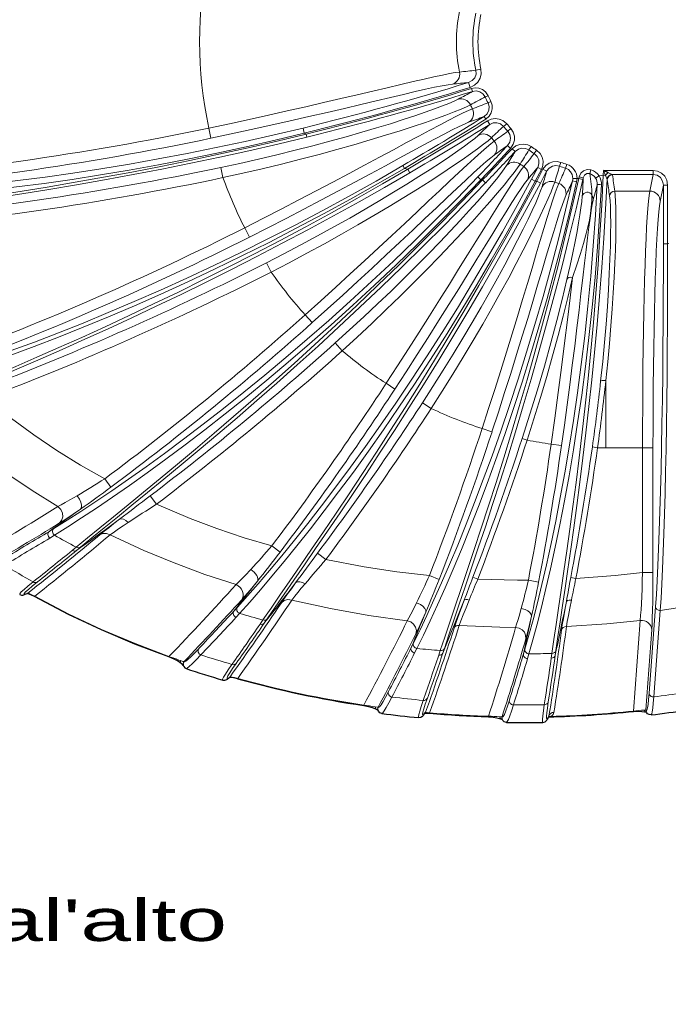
# Model space of a CAD drawing. Header units: millimetres. Extents: x 290 to 884, y -120 to 720.
# Tile 2 of 28: x 406 to 469, y -34 to 61. Entities that reach past the tile are written whole.
import ezdxf

# ---------------------------------------------------------------- set-up
doc = ezdxf.new("R2010")
doc.units = ezdxf.units.MM
doc.styles.add('ISO', font='txt')

# ---------------------------------------------------------------- blocks, each defined once
blk = doc.blocks.new('b', base_point=(326.023, -49.578))
at = {"color": 0, "linetype": 'Continuous', "lineweight": 0}
for p, q in [((450.671, 56.091), (450.19, 55.986)), ((449.632, 54.338), (449.485, 54.815)), ((449.772, 54.242), (449.86, 53.956)), ((451.346, 53.549), (451.077, 53.426)), ((451.612, 53.004), (451.35, 52.868)), ((451.136, 51.303), (450.976, 51.557)), ((451.304, 51.138), (451.516, 50.799)), ((424.793, 49.469), (424.588, 50.447)), ((433.739, 49.963), (433.621, 50.449)), ((453.135, 50.856), (452.831, 50.605)), ((453.528, 50.403), (453.237, 50.137)), ((433.922, 49.872), (433.739, 49.963)), ((433.922, 49.872), (433.993, 49.58)), ((453.507, 48.501), (453.214, 48.773)), ((453.653, 48.463), (453.946, 48.191)), ((455.494, 48.664), (455.266, 48.343)), ((455.992, 48.329), (455.779, 47.997)), ((425.943, 45.693), (425.736, 46.671)), ((443.329, 46.583), (443.178, 46.842)), ((443.657, 46.51), (443.329, 46.583)), ((443.657, 46.51), (443.859, 46.164)), ((455.506, 45.538), (456.11, 46.673)), ((455.858, 45.349), (456.463, 46.486)), ((456.614, 46.488), (456.01, 45.353)), ((456.463, 46.486), (456.11, 46.673)), ((456.967, 46.301), (456.363, 45.164)), ((456.614, 46.488), (456.967, 46.301)), ((458.341, 47.158), (458.203, 46.789)), ((458.908, 46.963), (458.789, 46.588)), ((461.21, 46.451), (461.099, 46.073)), ((462.411, 46.386), (462.389, 45.916)), ((462.411, 46.386), (467.167, 46.386)), ((462.608, 45.906), (462.411, 46.386)), ((467.167, 46.386), (467.167, 45.992)), ((450.662, 45.485), (450.373, 45.761)), ((450.832, 45.472), (450.662, 45.485)), ((450.832, 45.472), (451.121, 45.196)), ((455.858, 45.349), (455.506, 45.538)), ((456.01, 45.353), (455.858, 45.349)), ((456.01, 45.353), (456.363, 45.164)), ((459.877, 45.599), (459.478, 45.606)), ((460.047, 45.616), (459.877, 45.599)), ((460.084, 45.777), (460.047, 45.616)), ((460.047, 45.616), (460.437, 45.528)), ((460.084, 45.777), (460.474, 45.688)), ((460.474, 45.688), (460.437, 45.528)), ((461.995, 45.858), (461.66, 45.646)), ((462.389, 45.916), (461.995, 45.858)), ((462.389, 45.916), (462.608, 45.906)), ((462.608, 45.906), (462.765, 45.524)), ((462.882, 46.167), (463.256, 45.992)), ((467.167, 45.992), (463.256, 45.992)), ((467.167, 45.992), (466.852, 44.403)), ((463.498, 44.403), (466.852, 44.403)), ((468.159, 44.973), (467.851, 43.419)), ((468.159, 39.352), (468.159, 44.973)), ((468.559, 44.973), (468.159, 44.973)), ((468.559, 39.352), (468.559, 44.973)), ((428.477, 39.99), (428.026, 40.881)), ((468.559, 39.352), (468.159, 39.352)), ((468.559, 39.352), (468.691, 39.384)), ((430.565, 36.64), (430.112, 37.531)), ((434.49, 31.787), (433.823, 32.531)), ((437.373, 29.091), (436.705, 29.835)), ((441.583, 25.966), (442.42, 25.42)), ((462.637, 19.783), (462.637, 26.234)), ((445.903, 23.562), (445.065, 24.108)), ((451.728, 21.322), (450.778, 21.633)), ((455.095, 20.521), (454.62, 20.676)), ((458.388, 19.996), (457.399, 20.137)), ((461.843, 19.791), (461.348, 19.862)), ((462.637, 19.783), (466.159, 19.783)), ((466.159, 19.783), (466.159, 7.829)), ((467.159, 19.783), (466.159, 19.783)), ((467.159, 19.783), (467.159, 7.829)), ((414.608, 16.814), (415.205, 16.012)), ((418.956, 15.164), (419.56, 14.368)), ((409.74, 12.041), (409.298, 11.771)), ((409.792, 11.4), (409.348, 11.129)), ((411.496, 9.942), (411.878, 10.254)), ((411.898, 9.936), (412.28, 10.249)), ((430.614, 10.369), (431.411, 9.766)), ((435.009, 9.675), (435.811, 9.078)), ((467.159, 7.829), (466.159, 7.829)), ((445.73, 7.529), (446.662, 7.166)), ((449.902, 7.37), (450.368, 7.191)), ((455.214, 7.093), (456.195, 6.904)), ((459.278, 7.33), (459.769, 7.237)), ((407.233, 5.844), (407.23, 5.842)), ((407.893, 5.546), (407.875, 5.513)), ((427.324, 4.495), (426.984, 4.122)), ((427.534, 3.899), (427.192, 3.526)), ((466.792, -3.744), (467.401, 4.542)), ((467.237, -4.104), (467.852, 4.183)), ((429.493, 2.87), (429.765, 3.268)), ((429.901, 2.972), (430.173, 3.37)), ((465.93, 3.234), (465.303, -5.466)), ((467.038, 2.334), (466.47, -5.354)), ((444.202, 1.057), (443.984, 0.623)), ((444.533, 0.542), (444.314, 0.108)), ((446.617, -0.108), (446.765, 0.336)), ((447.016, 0.099), (447.164, 0.545)), ((454.878, 0.469), (454.744, 0.014)), ((455.271, 0.022), (455.137, -0.434)), ((457.405, -0.396), (457.469, 0.061)), ((457.786, -0.119), (457.85, 0.339)), ((420.765, -0.236), (420.752, -0.271)), ((426.625, -2.183), (426.619, -2.184)), ((427.358, -2.331), (427.348, -2.367)), ((439.439, -4.897), (439.433, -4.934)), ((445.368, -5.557), (445.331, -5.611)), ((445.747, -5.636), (445.743, -5.673)), ((465.303, -5.466), (465.306, -5.503)), ((451.392, -5.966), (451.391, -6.004)), ((457.188, -5.929), (457.169, -5.972))]:
    blk.add_line(p, q, dxfattribs=at)
at = {"color": 0, "linetype": 'Continuous', "lineweight": 30}
for p, q in [((462.882, 46.167), (462.411, 46.386)), ((445.335, -5.618), (445.298, -5.673)), ((466.539, -5.591), (466.498, -5.574)), ((457.182, -5.96), (457.147, -6.04))]:
    blk.add_line(p, q, dxfattribs=at)
at = {"color": 0, "linetype": 'Continuous', "lineweight": 0}
for points in [[(448.616, 55.82), (448.209, 55.763), (447.664, 55.666), (446.982, 55.529), (446.167, 55.355), (445.224, 55.144), (444.16, 54.899), (442.979, 54.623), (441.689, 54.319), (440.297, 53.99), (438.811, 53.639), (437.24, 53.27), (435.592, 52.887), (433.878, 52.492), (432.108, 52.089), (430.291, 51.681), (428.439, 51.273), (426.562, 50.867), (424.588, 50.447)], [(450.19, 55.986), (450.201, 55.621), (450.076, 55.277), (449.835, 54.999), (449.485, 54.815)], [(450.671, 56.091), (450.701, 55.654), (450.601, 55.228), (450.382, 54.849), (450.064, 54.549), (449.632, 54.338)], [(447.94, 54.663), (447.519, 54.607), (446.948, 54.505), (446.23, 54.359), (445.368, 54.171), (444.37, 53.943), (443.241, 53.68), (441.989, 53.383), (440.621, 53.057), (439.148, 52.706), (437.577, 52.334), (435.92, 51.945), (434.186, 51.542), (432.389, 51.131), (430.539, 50.714), (428.648, 50.296), (426.73, 49.88), (424.793, 49.469)], [(449.772, 54.242), (450.123, 54.301), (450.477, 54.264), (450.808, 54.133), (451.091, 53.917), (451.346, 53.549)], [(449.86, 53.956), (450.208, 54.002), (450.551, 53.928), (450.846, 53.742), (451.077, 53.426)], [(425.736, 46.671), (427.548, 47.063), (429.346, 47.469), (431.119, 47.887), (432.857, 48.314), (434.549, 48.746), (436.186, 49.181), (437.757, 49.614), (439.254, 50.041), (440.668, 50.459), (441.991, 50.864), (443.213, 51.253), (444.329, 51.62), (445.332, 51.963), (446.215, 52.278), (446.974, 52.562), (447.604, 52.812), (448.101, 53.025), (448.479, 53.21)], [(451.612, 53.004), (451.733, 52.653), (451.749, 52.281), (451.658, 51.921), (451.469, 51.6), (451.136, 51.303)], [(425.943, 45.693), (427.836, 46.113), (429.714, 46.548), (431.566, 46.996), (433.381, 47.453), (435.148, 47.916), (436.857, 48.381), (438.497, 48.845), (440.059, 49.302), (441.534, 49.75), (442.913, 50.183), (444.187, 50.598), (445.35, 50.991), (446.394, 51.357), (447.313, 51.692), (448.103, 51.994), (448.758, 52.258), (449.274, 52.482), (449.661, 52.669)], [(449.845, 52.29), (449.467, 52.13), (448.965, 51.895), (448.341, 51.586), (447.599, 51.207), (446.744, 50.759), (445.779, 50.247), (444.709, 49.675), (443.542, 49.047), (442.282, 48.369), (440.938, 47.646), (439.516, 46.883), (438.024, 46.086), (436.471, 45.261), (434.865, 44.413), (433.215, 43.55), (431.532, 42.676), (429.824, 41.797), (428.026, 40.881)], [(451.35, 52.868), (451.454, 52.519), (451.424, 52.155), (451.266, 51.825), (450.976, 51.557)], [(449.491, 50.998), (449.099, 50.835), (448.574, 50.588), (447.918, 50.261), (447.134, 49.857), (446.229, 49.379), (445.207, 48.832), (444.074, 48.221), (442.838, 47.552), (441.505, 46.832), (440.084, 46.066), (438.584, 45.261), (437.014, 44.423), (435.384, 43.561), (433.705, 42.679), (431.987, 41.786), (430.242, 40.888), (428.478, 39.99)], [(451.304, 51.138), (451.657, 51.298), (452.04, 51.357), (452.425, 51.31), (452.782, 51.159), (453.135, 50.856)], [(433.621, 50.449), (430.845, 49.789), (428.064, 49.161), (425.282, 48.566), (422.502, 48.005), (419.731, 47.479), (416.976, 46.99), (414.245, 46.538), (411.545, 46.124), (408.886, 45.748), (406.278, 45.411), (403.728, 45.111), (401.247, 44.848), (398.843, 44.621), (396.525, 44.429), (394.302, 44.27), (392.181, 44.143), (390.171, 44.045), (388.28, 43.974), (386.513, 43.928), (384.879, 43.905), (383.383, 43.902), (381.978, 43.919)], [(451.516, 50.799), (451.842, 50.935), (452.192, 50.953), (452.527, 50.85), (452.831, 50.605)], [(453.237, 50.137), (453.429, 49.827), (453.494, 49.468), (453.425, 49.107), (453.214, 48.773)], [(453.528, 50.403), (453.754, 50.067), (453.873, 49.68), (453.876, 49.276), (453.764, 48.887), (453.507, 48.501)], [(433.739, 49.963), (430.948, 49.285), (428.149, 48.64), (425.346, 48.028), (422.543, 47.452), (419.747, 46.912), (416.965, 46.41), (414.206, 45.947), (411.477, 45.523), (408.789, 45.139), (406.151, 44.794), (403.572, 44.488), (401.062, 44.22), (398.63, 43.989), (396.285, 43.793), (394.036, 43.631), (391.89, 43.501), (389.857, 43.401), (387.943, 43.328), (386.155, 43.281), (384.502, 43.257), (382.989, 43.254), (381.576, 43.269)], [(433.922, 49.872), (431.137, 49.197), (428.346, 48.549), (425.554, 47.927), (422.764, 47.333), (419.983, 46.767), (417.218, 46.23), (414.477, 45.722), (411.769, 45.243), (409.103, 44.793), (406.489, 44.372), (403.935, 43.98), (401.452, 43.615), (399.049, 43.278), (396.734, 42.967), (394.516, 42.68), (392.404, 42.416), (390.406, 42.173), (388.53, 41.95), (386.783, 41.745), (385.172, 41.556), (383.703, 41.381), (382.35, 41.214)], [(433.993, 49.58), (431.211, 48.915), (428.426, 48.276), (425.639, 47.663), (422.857, 47.077), (420.085, 46.519), (417.33, 45.989), (414.6, 45.486), (411.904, 45.012), (409.25, 44.567), (406.647, 44.15), (404.106, 43.762), (401.635, 43.4), (399.243, 43.066), (396.939, 42.757), (394.732, 42.472), (392.63, 42.21), (390.642, 41.969), (388.774, 41.747), (387.036, 41.544), (385.432, 41.356), (383.971, 41.182), (382.618, 41.016)], [(430.112, 37.531), (431.761, 38.378), (433.393, 39.236), (434.997, 40.099), (436.565, 40.961), (438.088, 41.817), (439.557, 42.66), (440.962, 43.485), (442.298, 44.285), (443.555, 45.055), (444.728, 45.789), (445.808, 46.48), (446.791, 47.124), (447.671, 47.714), (448.443, 48.247), (449.102, 48.718), (449.646, 49.122), (450.07, 49.457), (450.388, 49.733)], [(430.565, 36.64), (432.285, 37.535), (433.987, 38.442), (435.66, 39.354), (437.295, 40.265), (438.882, 41.17), (440.412, 42.061), (441.876, 42.933), (443.266, 43.78), (444.575, 44.594), (445.795, 45.369), (446.918, 46.1), (447.94, 46.78), (448.854, 47.404), (449.655, 47.966), (450.339, 48.461), (450.904, 48.886), (451.345, 49.236), (451.669, 49.517)], [(451.945, 49.198), (451.621, 48.946), (451.197, 48.589), (450.675, 48.13), (450.057, 47.571), (449.346, 46.917), (448.546, 46.173), (447.662, 45.343), (446.696, 44.435), (445.655, 43.454), (444.544, 42.407), (443.368, 41.302), (442.133, 40.146), (440.846, 38.947), (439.514, 37.713), (438.145, 36.452), (436.745, 35.172), (435.323, 33.882), (433.823, 32.531)], [(455.494, 48.664), (455.15, 48.842), (454.769, 48.917), (454.383, 48.885), (454.02, 48.748), (453.653, 48.463)], [(455.266, 48.343), (454.95, 48.491), (454.602, 48.519), (454.264, 48.426), (453.946, 48.191)], [(456.463, 46.486), (456.601, 46.867), (456.626, 47.271), (456.535, 47.665), (456.335, 48.016), (455.992, 48.329)], [(451.938, 47.859), (451.602, 47.6), (451.158, 47.226), (450.609, 46.74), (449.957, 46.146), (449.206, 45.45), (448.361, 44.657), (447.424, 43.774), (446.403, 42.809), (445.302, 41.768), (444.128, 40.66), (442.887, 39.494), (441.588, 38.279), (440.237, 37.024), (438.843, 35.738), (437.415, 34.431), (435.961, 33.111), (434.49, 31.787)], [(456.11, 46.673), (456.224, 47.024), (456.207, 47.391), (456.06, 47.725), (455.779, 47.997)], [(458.341, 47.158), (457.962, 47.241), (457.575, 47.215), (457.21, 47.084), (456.895, 46.858), (456.614, 46.488)], [(443.329, 46.583), (440.758, 45.096), (438.172, 43.641), (435.573, 42.218), (432.965, 40.832), (430.354, 39.485), (427.745, 38.178), (425.145, 36.914), (422.56, 35.697), (419.998, 34.529), (417.469, 33.412), (414.98, 32.348), (412.541, 31.341), (410.161, 30.39), (407.851, 29.498), (405.619, 28.667), (403.476, 27.897), (401.431, 27.189), (399.494, 26.544), (397.675, 25.962), (395.984, 25.443), (394.427, 24.987), (393.005, 24.591)], [(443.178, 46.842), (440.614, 45.369), (438.035, 43.927), (435.445, 42.519), (432.847, 41.147), (430.247, 39.812), (427.65, 38.518), (425.062, 37.267), (422.49, 36.062), (419.942, 34.905), (417.426, 33.799), (414.952, 32.746), (412.527, 31.748), (410.162, 30.806), (407.865, 29.923), (405.647, 29.099), (403.518, 28.337), (401.486, 27.635), (399.561, 26.996), (397.754, 26.419), (396.073, 25.905), (394.526, 25.452), (393.107, 25.058)], [(443.657, 46.51), (441.226, 45.093), (438.782, 43.699), (436.33, 42.33), (433.872, 40.987), (431.412, 39.671), (428.956, 38.385), (426.51, 37.13), (424.079, 35.908), (421.669, 34.723), (419.289, 33.574), (416.946, 32.466), (414.648, 31.399), (412.404, 30.375), (410.221, 29.396), (408.109, 28.463), (406.076, 27.578), (404.131, 26.742), (402.284, 25.956), (400.541, 25.22), (398.912, 24.536), (397.404, 23.903), (396.026, 23.323), (394.741, 22.778)], [(436.705, 29.835), (438.079, 31.08), (439.433, 32.331), (440.759, 33.58), (442.05, 34.818), (443.3, 36.039), (444.5, 37.234), (445.645, 38.394), (446.727, 39.513), (447.743, 40.582), (448.685, 41.594), (449.55, 42.541), (450.333, 43.418), (451.03, 44.216), (451.637, 44.93), (452.152, 45.556), (452.573, 46.087), (452.896, 46.52), (453.132, 46.869)], [(437.373, 29.091), (438.803, 30.402), (440.212, 31.718), (441.592, 33.032), (442.935, 34.335), (444.234, 35.62), (445.481, 36.877), (446.67, 38.098), (447.794, 39.275), (448.847, 40.4), (449.824, 41.465), (450.72, 42.462), (451.531, 43.383), (452.252, 44.222), (452.881, 44.972), (453.414, 45.628), (453.849, 46.184), (454.184, 46.637), (454.425, 46.992)], [(454.774, 46.755), (454.527, 46.428), (454.21, 45.973), (453.824, 45.394), (453.371, 44.695), (452.854, 43.879), (452.274, 42.953), (451.634, 41.923), (450.937, 40.796), (450.185, 39.579), (449.383, 38.28), (448.533, 36.908), (447.639, 35.472), (446.707, 33.981), (445.74, 32.444), (444.743, 30.872), (443.722, 29.273), (442.682, 27.658), (441.583, 25.966)], [(458.203, 46.789), (457.86, 46.85), (457.516, 46.787), (457.214, 46.609), (456.967, 46.301)], [(458.789, 46.588), (459.053, 46.457), (459.267, 46.254), (459.411, 45.995), (459.478, 45.606)], [(461.21, 46.452), (460.847, 46.479), (460.504, 46.36), (460.237, 46.114), (460.084, 45.777)], [(467.167, 46.386), (467.591, 46.319), (467.974, 46.125), (468.281, 45.821), (468.482, 45.437), (468.559, 44.973)], [(443.859, 46.164), (441.428, 44.761), (438.987, 43.381), (436.538, 42.025), (434.085, 40.695), (431.631, 39.392), (429.182, 38.119), (426.744, 36.877), (424.321, 35.668), (421.921, 34.494), (419.552, 33.357), (417.219, 32.259), (414.932, 31.202), (412.699, 30.188), (410.527, 29.218), (408.426, 28.294), (406.404, 27.417), (404.47, 26.589), (402.633, 25.809), (400.9, 25.08), (399.28, 24.401), (397.781, 23.774), (396.41, 23.199), (395.129, 22.656)], [(450.373, 45.761), (448.376, 43.701), (446.358, 41.666), (444.323, 39.66), (442.273, 37.688), (440.214, 35.752), (438.149, 33.856), (436.085, 32.004), (434.027, 30.201), (431.98, 28.449), (429.952, 26.754), (427.95, 25.118), (425.98, 23.546), (424.05, 22.042), (422.167, 20.608), (420.34, 19.249), (418.577, 17.967), (416.885, 16.766), (415.274, 15.649), (413.75, 14.618), (412.322, 13.676), (410.999, 12.826), (409.74, 12.041)], [(450.662, 45.485), (448.66, 43.403), (446.635, 41.347), (444.592, 39.32), (442.534, 37.326), (440.465, 35.368), (438.39, 33.452), (436.314, 31.58), (434.244, 29.756), (432.185, 27.985), (430.145, 26.271), (428.129, 24.617), (426.146, 23.028), (424.202, 21.507), (422.306, 20.057), (420.466, 18.683), (418.69, 17.387), (416.986, 16.173), (415.362, 15.043), (413.827, 14.001), (412.388, 13.05), (411.055, 12.19), (409.792, 11.4)], [(450.832, 45.472), (448.852, 43.405), (446.854, 41.358), (444.843, 39.335), (442.822, 37.338), (440.797, 35.371), (438.771, 33.438), (436.751, 31.543), (434.742, 29.689), (432.751, 27.881), (430.784, 26.122), (428.849, 24.417), (426.953, 22.769), (425.103, 21.183), (423.308, 19.662), (421.575, 18.21), (419.914, 16.831), (418.332, 15.528), (416.838, 14.305), (415.44, 13.165), (414.146, 12.111), (412.963, 11.146), (411.877, 10.254)], [(455.506, 45.538), (454.134, 43.013), (452.735, 40.509), (451.312, 38.033), (449.868, 35.589), (448.409, 33.184), (446.939, 30.824), (445.461, 28.514), (443.982, 26.26), (442.507, 24.068), (441.041, 21.944), (439.59, 19.893), (438.161, 17.92), (436.76, 16.032), (435.394, 14.232), (434.069, 12.527), (432.792, 10.921), (431.569, 9.418), (430.408, 8.024), (429.315, 6.743), (428.297, 5.579), (427.324, 4.495)], [(455.858, 45.349), (454.484, 42.8), (453.081, 40.271), (451.654, 37.77), (450.206, 35.302), (448.741, 32.874), (447.263, 30.49), (445.779, 28.156), (444.292, 25.88), (442.809, 23.666), (441.335, 21.52), (439.876, 19.448), (438.438, 17.455), (437.028, 15.547), (435.653, 13.729), (434.319, 12.006), (433.034, 10.384), (431.803, 8.866), (430.634, 7.458), (429.534, 6.164), (428.509, 4.988), (427.534, 3.899)], [(456.01, 45.353), (454.651, 42.821), (453.273, 40.305), (451.877, 37.812), (450.469, 35.347), (449.053, 32.915), (447.632, 30.522), (446.213, 28.175), (444.799, 25.879), (443.398, 23.64), (442.014, 21.464), (440.654, 19.356), (439.323, 17.324), (438.029, 15.372), (436.777, 13.506), (435.576, 11.731), (434.431, 10.054), (433.349, 8.478), (432.336, 7.01), (431.401, 5.653), (430.548, 4.413), (429.765, 3.268)], [(455.114, 45.46), (454.857, 45.123), (454.525, 44.647), (454.12, 44.035), (453.644, 43.293), (453.099, 42.426), (452.487, 41.442), (451.811, 40.346), (451.075, 39.149), (450.281, 37.859), (449.433, 36.485), (448.537, 35.038), (447.596, 33.528), (446.616, 31.965), (445.602, 30.363), (444.561, 28.73), (443.499, 27.08), (442.42, 25.42)], [(459.451, 45.394), (458.788, 42.584), (458.093, 39.791), (457.369, 37.023), (456.617, 34.288), (455.841, 31.594), (455.045, 28.95), (454.232, 26.362), (453.407, 23.839), (452.573, 21.388), (451.735, 19.016), (450.897, 16.73), (450.066, 14.537), (449.244, 12.445), (448.439, 10.458), (447.654, 8.584), (446.896, 6.828), (446.168, 5.196), (445.477, 3.694), (444.827, 2.327), (444.202, 1.057)], [(460.047, 45.616), (459.395, 42.778), (458.719, 39.953), (458.024, 37.149), (457.31, 34.375), (456.582, 31.639), (455.843, 28.95), (455.097, 26.314), (454.347, 23.74), (453.598, 21.236), (452.854, 18.809), (452.12, 16.468), (451.401, 14.219), (450.702, 12.069), (450.027, 10.026), (449.382, 8.096), (448.771, 6.285), (448.2, 4.6), (447.674, 3.047), (447.196, 1.631), (446.765, 0.336)], [(460.437, 45.528), (459.782, 42.707), (459.104, 39.901), (458.407, 37.116), (457.693, 34.36), (456.964, 31.643), (456.225, 28.971), (455.479, 26.353), (454.73, 23.796), (453.982, 21.309), (453.239, 18.899), (452.507, 16.573), (451.789, 14.339), (451.091, 12.204), (450.418, 10.174), (449.774, 8.257), (449.166, 6.458), (448.596, 4.785), (448.071, 3.242), (447.595, 1.835), (447.164, 0.545)], [(462.389, 45.916), (462.246, 43.056), (462.079, 40.206), (461.889, 37.375), (461.678, 34.572), (461.448, 31.805), (461.201, 29.083), (460.938, 26.414), (460.662, 23.808), (460.375, 21.271), (460.082, 18.813), (459.784, 16.44), (459.486, 14.161), (459.189, 11.982), (458.899, 9.912), (458.619, 7.955), (458.351, 6.12), (458.099, 4.413), (457.868, 2.838), (457.659, 1.402), (457.469, 0.061)], [(462.769, 45.502), (462.62, 42.682), (462.449, 39.874), (462.256, 37.084), (462.042, 34.323), (461.81, 31.599), (461.561, 28.92), (461.297, 26.293), (461.022, 23.729), (460.736, 21.233), (460.444, 18.814), (460.148, 16.48), (459.851, 14.238), (459.557, 12.094), (459.269, 10.057), (458.991, 8.132), (458.726, 6.325), (458.476, 4.643), (458.247, 3.091), (458.04, 1.675), (457.85, 0.339)], [(461.099, 46.073), (460.832, 46.075), (460.603, 45.935), (460.474, 45.688)], [(467.167, 45.992), (467.548, 45.915), (467.87, 45.695), (468.084, 45.365), (468.159, 44.973)], [(451.121, 45.196), (449.14, 43.144), (447.143, 41.112), (445.133, 39.104), (443.115, 37.123), (441.093, 35.172), (439.071, 33.254), (437.056, 31.374), (435.053, 29.534), (433.068, 27.74), (431.108, 25.996), (429.18, 24.304), (427.29, 22.669), (425.448, 21.095), (423.66, 19.586), (421.936, 18.146), (420.282, 16.778), (418.707, 15.485), (417.219, 14.272), (415.828, 13.14), (414.54, 12.094), (413.363, 11.137), (412.279, 10.249)], [(456.363, 45.164), (455.002, 42.649), (453.622, 40.151), (452.227, 37.675), (450.82, 35.226), (449.405, 32.811), (447.986, 30.435), (446.569, 28.104), (445.159, 25.825), (443.761, 23.601), (442.381, 21.441), (441.024, 19.349), (439.698, 17.331), (438.408, 15.393), (437.161, 13.54), (435.964, 11.778), (434.823, 10.112), (433.745, 8.548), (432.737, 7.09), (431.805, 5.743), (430.955, 4.511), (430.173, 3.37)], [(459.841, 45.303), (459.179, 42.466), (458.484, 39.646), (457.758, 36.851), (457.005, 34.09), (456.228, 31.37), (455.429, 28.7), (454.613, 26.087), (453.784, 23.539), (452.947, 21.064), (452.105, 18.669), (451.263, 16.361), (450.427, 14.147), (449.602, 12.034), (448.792, 10.028), (448.003, 8.136), (447.24, 6.363), (446.508, 4.716), (445.813, 3.199), (445.159, 1.819), (444.533, 0.542)], [(445.065, 24.108), (446.07, 25.666), (447.054, 27.225), (448.012, 28.774), (448.939, 30.305), (449.829, 31.807), (450.68, 33.272), (451.485, 34.689), (452.241, 36.05), (452.945, 37.345), (453.593, 38.567), (454.184, 39.706), (454.713, 40.755), (455.18, 41.706), (455.581, 42.553), (455.917, 43.291), (456.186, 43.913), (456.386, 44.415), (456.523, 44.813)], [(445.903, 23.562), (446.945, 25.198), (447.965, 26.834), (448.958, 28.46), (449.918, 30.067), (450.84, 31.644), (451.719, 33.181), (452.552, 34.668), (453.332, 36.096), (454.059, 37.456), (454.727, 38.737), (455.335, 39.932), (455.879, 41.031), (456.359, 42.028), (456.772, 42.916), (457.117, 43.687), (457.393, 44.337), (457.6, 44.861), (457.741, 45.266)], [(458.139, 45.128), (457.985, 44.748), (457.796, 44.227), (457.574, 43.568), (457.318, 42.775), (457.029, 41.853), (456.709, 40.809), (456.357, 39.648), (455.975, 38.379), (455.564, 37.009), (455.125, 35.547), (454.659, 34.001), (454.168, 32.383), (453.653, 30.701), (453.117, 28.966), (452.561, 27.189), (451.988, 25.381), (451.402, 23.552), (450.778, 21.633)], [(461.813, 45.042), (461.643, 42.091), (461.436, 39.155), (461.194, 36.244), (460.918, 33.367), (460.612, 30.536), (460.276, 27.759), (459.914, 25.046), (459.529, 22.405), (459.124, 19.847), (458.704, 17.378), (458.272, 15.008), (457.831, 12.745), (457.387, 10.596), (456.943, 8.568), (456.505, 6.668), (456.075, 4.904), (455.659, 3.281), (455.26, 1.806), (454.878, 0.469)], [(462.214, 45.015), (462.046, 42.036), (461.841, 39.071), (461.601, 36.132), (461.326, 33.228), (461.02, 30.37), (460.685, 27.566), (460.323, 24.827), (459.937, 22.161), (459.532, 19.577), (459.111, 17.085), (458.677, 14.692), (458.235, 12.407), (457.789, 10.237), (457.344, 8.19), (456.903, 6.273), (456.472, 4.492), (456.053, 2.854), (455.653, 1.365), (455.271, 0.022)], [(462.637, 26.234), (462.821, 28.027), (462.984, 29.775), (463.127, 31.468), (463.25, 33.097), (463.353, 34.651), (463.437, 36.122), (463.503, 37.5), (463.551, 38.778), (463.583, 39.949), (463.601, 41.005), (463.604, 41.94), (463.595, 42.75), (463.574, 43.428), (463.542, 43.973), (463.498, 44.403)], [(466.852, 44.403), (466.789, 43.994), (466.727, 43.44), (466.666, 42.745), (466.608, 41.911), (466.551, 40.946), (466.498, 39.854), (466.447, 38.642), (466.4, 37.317), (466.356, 35.887), (466.317, 34.361), (466.281, 32.748), (466.249, 31.057), (466.223, 29.298), (466.2, 27.483), (466.183, 25.622), (466.17, 23.725), (466.162, 21.805), (466.159, 19.783)], [(458.803, 43.964), (458.641, 43.572), (458.444, 43.027), (458.211, 42.331), (457.943, 41.491), (457.641, 40.513), (457.305, 39.404), (456.936, 38.171), (456.534, 36.824), (456.101, 35.372), (455.639, 33.825), (455.147, 32.195), (454.629, 30.493), (454.087, 28.731), (453.523, 26.92), (452.939, 25.074), (452.34, 23.205), (451.728, 21.322)], [(461.424, 43.523), (461.333, 43.109), (461.233, 42.537), (461.125, 41.812), (461.007, 40.938), (460.879, 39.922), (460.741, 38.771), (460.591, 37.493), (460.43, 36.097), (460.255, 34.592), (460.068, 32.988), (459.867, 31.298), (459.653, 29.532), (459.425, 27.702), (459.183, 25.821), (458.929, 23.901), (458.664, 21.957), (458.388, 19.996)], [(458.916, 35.937), (459.218, 37.264), (459.478, 38.472), (459.699, 39.559), (459.883, 40.525), (460.031, 41.373), (460.151, 42.12), (460.251, 42.798), (460.33, 43.4), (460.383, 43.917)], [(459.444, 36.128), (459.853, 37.324), (460.202, 38.403), (460.494, 39.366), (460.732, 40.217), (460.919, 40.964), (461.059, 41.624), (461.165, 42.242), (461.249, 42.865), (461.302, 43.464), (461.312, 44.027)], [(462.14, 26.164), (462.337, 28.049), (462.51, 29.883), (462.66, 31.654), (462.786, 33.348), (462.89, 34.955), (462.971, 36.463), (463.033, 37.863), (463.074, 39.145), (463.098, 40.3), (463.106, 41.32), (463.098, 42.199), (463.077, 42.931), (463.044, 43.511), (462.999, 43.938)], [(467.851, 43.419), (467.784, 42.997), (467.718, 42.419), (467.655, 41.689), (467.593, 40.811), (467.534, 39.792), (467.478, 38.637), (467.426, 37.356), (467.378, 35.956), (467.333, 34.448), (467.294, 32.84), (467.259, 31.145), (467.229, 29.373), (467.204, 27.536), (467.184, 25.647), (467.17, 23.719), (467.162, 21.764), (467.159, 19.783)], [(467.401, 4.542), (467.48, 5.711), (467.556, 7.03), (467.628, 8.493), (467.697, 10.093), (467.762, 11.821), (467.823, 13.671), (467.88, 15.633), (467.932, 17.698), (467.978, 19.858), (468.02, 22.102), (468.057, 24.419), (468.088, 26.801), (468.113, 29.236), (468.133, 31.713), (468.148, 34.223), (468.156, 36.753), (468.159, 39.352)], [(467.852, 4.183), (467.93, 5.365), (468.005, 6.698), (468.076, 8.177), (468.144, 9.793), (468.207, 11.541), (468.266, 13.41), (468.32, 15.393), (468.37, 17.481), (468.414, 19.664), (468.453, 21.932), (468.486, 24.274), (468.513, 26.681), (468.534, 29.142), (468.55, 31.645), (468.559, 34.181), (468.562, 36.738), (468.559, 39.352)], [(454.62, 20.676), (455.366, 23.011), (456.077, 25.333), (456.746, 27.617), (457.368, 29.841), (457.938, 31.98), (458.453, 34.012), (458.916, 35.937)], [(455.095, 20.521), (455.747, 22.572), (456.373, 24.616), (456.969, 26.636), (457.53, 28.617), (458.055, 30.545), (458.54, 32.404), (458.982, 34.181), (459.444, 36.128)], [(459.444, 36.128), (459.211, 34.154), (458.958, 32.04), (458.685, 29.807), (458.392, 27.479), (458.079, 25.079), (457.748, 22.631), (457.399, 20.137)], [(414.608, 16.814), (412.291, 18.125), (410.026, 19.524), (407.818, 21.01), (405.673, 22.586), (403.247, 24.544)], [(410.123, 14.143), (407.637, 15.673), (405.209, 17.305), (402.846, 19.043), (400.555, 20.886), (398.181, 22.987)], [(410.123, 14.143), (410.446, 14.315), (410.831, 14.528), (411.27, 14.778), (411.952, 15.178)], [(412.27, 13.896), (412.367, 14.051), (412.385, 14.282), (412.322, 14.562), (412.183, 14.859), (411.952, 15.178)], [(430.614, 10.369), (427.974, 11.161), (425.362, 12.041), (422.781, 13.01), (419.56, 14.368)], [(410.123, 14.143), (410.387, 13.871), (410.546, 13.526), (410.577, 13.157), (410.475, 12.817), (410.243, 12.547)], [(410.243, 12.547), (410.615, 12.782), (411.06, 13.073), (411.567, 13.413), (412.27, 13.896)], [(416.033, 12.933), (415.483, 12.507), (414.986, 12.119), (414.556, 11.778), (414.143, 11.441)], [(416.861, 12.62), (416.369, 12.295), (415.924, 11.997), (415.537, 11.732), (415.13, 11.445)], [(414.143, 11.441), (414.437, 11.569), (414.77, 11.577), (415.13, 11.445)], [(427.19, 6.657), (424.207, 7.643), (421.259, 8.739), (418.35, 9.948), (415.13, 11.445)], [(445.73, 7.529), (442.591, 7.895), (439.467, 8.372), (435.811, 9.078)], [(427.19, 6.657), (427.44, 6.902), (427.736, 7.202), (428.071, 7.551), (428.605, 8.121)], [(466.159, 7.829), (463.54, 7.531), (459.769, 7.237)], [(466.159, 7.829), (466.137, 7.036), (466.11, 6.262), (466.08, 5.526), (466.047, 4.846), (466.012, 4.239), (465.975, 3.72), (465.93, 3.234)], [(467.159, 7.829), (467.156, 6.864), (467.148, 5.923), (467.135, 5.031), (467.117, 4.209), (467.095, 3.478), (467.069, 2.858), (467.038, 2.334)], [(407.745, 6.926), (407.251, 6.523), (406.87, 6.197), (406.608, 5.953), (406.47, 5.793), (406.457, 5.717)], [(408.149, 6.912), (407.661, 6.519), (407.285, 6.202), (407.028, 5.964), (406.891, 5.808), (406.878, 5.734), (406.988, 5.744), (407.23, 5.842)], [(427.706, 5.172), (427.987, 5.489), (428.322, 5.879), (428.703, 6.333), (429.238, 6.987)], [(432.895, 6.817), (432.497, 6.272), (432.141, 5.778), (431.835, 5.346), (431.536, 4.913)], [(433.812, 6.739), (433.449, 6.306), (433.124, 5.912), (432.842, 5.565), (432.539, 5.18)], [(433.812, 6.739), (433.55, 6.862), (433.3, 6.924), (433.087, 6.92), (432.895, 6.817)], [(455.214, 7.093), (454.175, 7.092), (450.368, 7.191)], [(407.893, 5.546), (407.617, 5.684), (407.419, 5.777), (407.301, 5.826), (407.233, 5.844)], [(420.765, -0.236), (417.513, 1), (414.309, 2.358), (411.161, 3.84), (407.893, 5.546)], [(431.536, 4.913), (431.808, 5.131), (432.156, 5.226), (432.539, 5.18)], [(443.609, 3.2), (439.918, 3.706), (436.247, 4.36), (432.539, 5.18)], [(443.609, 3.2), (443.769, 3.485), (443.955, 3.834), (444.164, 4.239), (444.507, 4.922)], [(445.374, 4.007), (445.38, 4.185), (445.29, 4.384), (445.112, 4.582), (444.865, 4.759), (444.507, 4.922)], [(449.062, 5.161), (448.826, 4.53), (448.61, 3.945), (448.419, 3.418), (448.256, 2.959), (448.097, 2.486)], [(449.539, 5.183), (449.237, 4.436), (448.971, 3.768), (448.753, 3.202), (448.589, 2.751)], [(458.857, 5.055), (458.74, 4.404), (458.634, 3.802), (458.543, 3.262), (458.467, 2.793), (458.396, 2.303)], [(459.337, 5.162), (459.128, 5.173), (458.961, 5.143), (458.857, 5.055)], [(459.337, 5.162), (459.182, 4.391), (459.048, 3.704), (458.942, 3.124), (458.865, 2.654)], [(444.428, 1.918), (444.603, 2.281), (444.809, 2.725), (445.042, 3.243), (445.374, 4.007)], [(453.993, 2.562), (454.092, 2.86), (454.204, 3.223), (454.328, 3.645), (454.531, 4.372)], [(455.51, 3.627), (455.486, 3.8), (455.37, 3.976), (455.172, 4.137), (454.911, 4.268), (454.531, 4.372)], [(443.609, 3.2), (443.937, 3.083), (444.215, 2.871), (444.404, 2.588), (444.482, 2.27), (444.428, 1.918)], [(454.965, 1.447), (455.069, 1.823), (455.189, 2.285), (455.321, 2.822), (455.51, 3.627)], [(465.93, 3.234), (462.732, 2.905), (458.865, 2.654)], [(453.993, 2.562), (452.479, 2.584), (448.589, 2.751)], [(453.993, 2.562), (454.319, 2.492), (454.61, 2.33), (454.83, 2.092), (454.955, 1.804), (454.965, 1.447)], [(423.626, 0.518), (423.201, 0.078), (422.847, -0.272), (422.569, -0.529), (422.368, -0.69), (422.249, -0.754), (422.213, -0.71)], [(422.213, -0.71), (422.165, -0.717), (422.09, -0.706), (421.858, -0.625)], [(423.822, -0.081), (423.37, -0.556), (422.998, -0.928), (422.712, -1.193), (422.515, -1.347), (422.407, -1.39)], [(427.208, -0.899), (426.86, -1.398), (426.595, -1.798), (426.417, -2.094), (426.329, -2.283), (426.331, -2.363), (426.424, -2.334), (426.619, -2.184)], [(426.799, -0.994), (426.444, -1.509), (426.175, -1.92), (425.995, -2.223), (425.908, -2.414), (425.915, -2.493)], [(427.358, -2.331), (427.056, -2.258), (426.838, -2.212), (426.705, -2.188), (426.625, -2.183)], [(441.812, -3.598), (441.525, -4.131), (441.284, -4.554), (441.091, -4.865), (440.949, -5.058), (440.858, -5.134), (440.82, -5.079)], [(466.792, -3.744), (466.742, -4.349), (466.69, -4.824), (466.637, -5.165), (466.583, -5.37), (466.529, -5.437), (466.47, -5.354)], [(442.133, -4.118), (441.838, -4.677), (441.59, -5.118), (441.394, -5.436), (441.251, -5.629), (441.16, -5.695)], [(445.131, -4.442), (444.937, -5.019), (444.795, -5.476), (444.707, -5.81), (444.674, -6.017), (444.702, -6.096)], [(445.532, -4.241), (445.338, -4.807), (445.197, -5.255), (445.109, -5.582), (445.078, -5.783), (445.103, -5.859), (445.183, -5.807), (445.331, -5.611)], [(453.392, -4.424), (453.206, -4.998), (453.046, -5.452), (452.913, -5.783), (452.81, -5.987), (452.737, -6.063), (452.694, -5.998)], [(457.12, -4.589), (457.033, -5.173), (456.975, -5.633), (456.949, -5.967), (456.954, -6.171), (456.991, -6.243), (457.06, -6.184), (457.169, -5.972)], [(467.237, -4.104), (467.189, -4.704), (467.14, -5.18), (467.089, -5.529), (467.037, -5.747), (466.98, -5.834)], [(440.82, -5.079), (440.74, -5.094), (440.53, -5.064)], [(445.368, -5.557), (445.4, -5.583), (445.504, -5.611), (445.747, -5.636)], [(453.778, -4.879), (453.591, -5.468), (453.429, -5.934), (453.296, -6.272), (453.192, -6.481), (453.115, -6.558)], [(456.738, -4.861), (456.651, -5.455), (456.594, -5.924), (456.568, -6.264), (456.573, -6.474), (456.614, -6.55)], [(457.374, -5.98), (457.501, -5.884), (457.588, -5.781), (457.661, -5.592)], [(465.303, -5.466), (465.751, -5.418), (466.074, -5.391), (466.299, -5.38)], [(466.47, -5.354), (466.447, -5.366), (466.299, -5.38)], [(452.694, -5.998), (452.639, -6.015), (452.453, -6.009)]]:
    blk.add_lwpolyline(points, dxfattribs=at)
at = {"color": 0, "linetype": 'Continuous', "lineweight": 30}
for points in [[(406.457, 5.717), (406.638, 5.661), (406.755, 5.664), (406.841, 5.682), (406.918, 5.705), (406.996, 5.733), (407.079, 5.767), (407.174, 5.81)], [(407.875, 5.513), (407.525, 5.684), (407.272, 5.773), (407.144, 5.797)], [(420.752, -0.271), (417.498, 0.965), (414.293, 2.324), (411.144, 3.807), (407.875, 5.513)], [(421.972, -0.929), (421.813, -0.806), (421.584, -0.659), (421.274, -0.492), (420.752, -0.271)], [(425.915, -2.493), (426.104, -2.505), (426.22, -2.473), (426.299, -2.435), (426.365, -2.394), (426.429, -2.348), (426.495, -2.297), (426.572, -2.233)], [(427.348, -2.367), (426.95, -2.278), (426.675, -2.25), (426.542, -2.258)], [(439.433, -4.934), (439.883, -5.023), (440.232, -5.125), (440.488, -5.223), (440.694, -5.328)], [(441.16, -5.695), (440.973, -5.622), (440.85, -5.49), (440.801, -5.369), (440.786, -5.26)], [(465.306, -5.503), (465.752, -5.479), (466.093, -5.494), (466.332, -5.528), (466.498, -5.574)], [(466.98, -5.834), (466.781, -5.81), (466.642, -5.725), (466.567, -5.639), (466.526, -5.567), (466.494, -5.489)], [(444.702, -6.096), (444.904, -6.066), (445.016, -6.003), (445.086, -5.943), (445.141, -5.884), (445.191, -5.822), (445.242, -5.754), (445.298, -5.673)], [(445.289, -5.686), (445.444, -5.667), (445.743, -5.673)], [(451.391, -6.004), (451.842, -6.04), (452.193, -6.1), (452.446, -6.168), (452.639, -6.244)], [(453.115, -6.558), (452.898, -6.494), (452.766, -6.365), (452.711, -6.254), (452.688, -6.16)], [(456.613, -6.55), (456.817, -6.494), (456.925, -6.412), (456.985, -6.339), (457.03, -6.272), (457.069, -6.203), (457.107, -6.128), (457.146, -6.041)]]:
    blk.add_lwpolyline(points, dxfattribs=at)
at = {"color": 0, "linetype": 'Continuous', "lineweight": 0}
for centre, radius, start, end in [((462.637, 58.721), 38.938, 167.7309, 192.2691), ((462.637, 58.721), 14.318, 168.30742, 191.69258), ((462.637, 58.721), 12.744, 167.60318, 192.39682), ((462.637, 58.721), 12.251, 167.60318, 192.39682), ((425.362, 284.1), 229.461, 275.81632, 276.21158), ((367.942, 320.066), 277.501, 283.69056, 287.08835), ((421.086, 335.755), 282.372, 275.45712, 275.77219), ((367.942, 320.066), 278.001, 283.69056, 287.08835), ((367.942, 320.067), 278.134, 283.72271, 287.11008), ((367.942, 320.067), 278.434, 283.72271, 287.11008), ((306.555, 317.505), 299.991, 298.23549, 298.53519), ((263.678, 402.559), 396.248, 297.99269, 298.22491), ((462.637, 58.721), 12.715, 204.61325, 207.41116), ((462.637, 58.721), 12.419, 204.61325, 207.41116), ((462.637, 58.721), 14.318, 205.00511, 206.69268), ((368.349, 266.645), 229.325, 290.81624, 291.21906), ((303.528, 286.653), 277.509, 300.21378, 302.09528), ((303.528, 286.653), 277.809, 300.21378, 302.09528), ((303.528, 286.652), 278.037, 300.26463, 302.10666), ((350.803, 315.555), 282.365, 290.45711, 290.77916), ((367.943, 320.062), 275.501, 274.24845, 281.86499), ((303.528, 286.652), 278.437, 300.26463, 302.10665), ((244.914, 268.27), 299.963, 313.23547, 313.53195), ((181.628, 339.176), 396.011, 312.99264, 313.22289), ((317.708, 235.21), 229.391, 305.81628, 306.21533), ((462.637, 58.721), 12.729, 219.6175, 222.40421), ((462.637, 58.721), 12.335, 219.6175, 222.40421), ((367.942, 320.069), 276.508, 274.24855, 281.86489), ((462.637, 58.721), 14.318, 220.00521, 221.69284), ((249.957, 237.705), 277.505, 316.23698, 317.0918), ((249.957, 237.705), 277.905, 316.23698, 317.0918), ((249.957, 237.705), 278.037, 316.25945, 317.10665), ((249.957, 237.705), 278.437, 316.25945, 317.10665), ((288.138, 277.861), 282.368, 305.45711, 305.77567), ((198.098, 204.779), 299.962, 328.23547, 328.53195), ((118.621, 256.886), 396.005, 327.99265, 328.2229), ((462.637, 58.721), 12.729, 234.61767, 237.40444), ((462.637, 58.721), 12.335, 234.61767, 237.40444), ((276.97, 191.685), 229.388, 320.81629, 321.21534), ((367.942, 320.067), 279.438, 274.59595, 281.93614), ((462.637, 58.721), 14.318, 235.00536, 236.69304), ((237.367, 225.23), 282.367, 320.45711, 320.77566), ((169.311, 131.334), 299.961, 343.23547, 343.53195), ((79.06, 161.094), 395.999, 342.99266, 343.22292), ((248.885, 139.099), 229.386, 335.81631, 336.21537), ((462.637, 58.721), 12.729, 249.6179, 252.40469), ((462.637, 58.721), 12.335, 249.6179, 252.40469), ((458.48, 45.633), 1.397, 358.58221, 72.17856), ((460.82, 45.119), 1.389, 32.1796, 73.70159), ((367.943, 320.062), 280.433, 274.59588, 281.93621), ((462.637, 58.721), 38.938, 199.54808, 207.26913), ((201.948, 161.252), 282.366, 335.45711, 335.77564), ((458.43, 45.631), 1.048, 346.93051, 358.64151), ((458.418, 45.625), 1.459, 347.21343, 358.95421), ((417.128, 47.031), 43.366, 355.88135, 358.22522), ((460.821, 45.127), 0.986, 31.76513, 73.6167), ((444.122, 43.272), 17.207, 2.51391, 9.36919), ((460.778, 45.101), 1.037, 356.77013, 31.7561), ((460.765, 45.09), 1.451, 357.05861, 31.98605), ((463.515, 45.229), 1.132, 124.03285, 143.26247), ((462.703, 45.499), 0.0663, 2.27681, 22.18866), ((165.927, 1.135), 300.14, 8.19889, 8.5006), ((463.228, 45.962), 0.0417, 11.11578, 46.64519), ((165.945, 1.636), 300.611, 8.17916, 8.48092), ((462.637, 58.721), 14.318, 250.00556, 251.69326), ((188.105, 114.426), 282.366, 345.45711, 345.7754), ((303.53, 286.649), 275.501, 290.3256, 296.86497), ((303.528, 286.652), 276.504, 290.32564, 296.86493), ((303.529, 286.651), 279.436, 290.82935, 296.93617), ((303.529, 286.651), 280.436, 290.82936, 296.93616), ((462.637, 58.721), 38.938, 214.54811, 222.26918), ((249.958, 237.704), 275.503, 306.70061, 311.86494), ((249.958, 237.704), 276.502, 306.70061, 311.86494), ((249.958, 237.704), 279.435, 307.21319, 311.93616), ((249.958, 237.704), 280.435, 307.21319, 311.93616), ((462.637, 58.721), 38.938, 229.54817, 237.26925), ((210.881, 176.56), 275.503, 322.89864, 326.86494), ((264.686, 47.781), 198.634, 351.91998, 353.75228), ((261.898, 47.691), 201.882, 352.05649, 353.89888), ((210.881, 176.56), 276.502, 322.89864, 326.86493), ((210.881, 176.56), 279.435, 323.32887, 326.93616), ((210.881, 176.56), 280.435, 323.32887, 326.93616), ((462.637, 58.721), 38.938, 244.54824, 252.26934), ((188.96, 107.386), 275.503, 338.74913, 341.86493), ((188.961, 107.386), 276.503, 338.74913, 341.86493), ((188.959, 107.386), 279.454, 339.02877, 341.92356), ((188.958, 107.386), 279.954, 339.02877, 341.92356), ((462.637, 58.721), 38.938, 258.8321, 262.2694), ((184.668, 59.123), 275.503, 349.11405, 351.86493), ((184.668, 59.123), 276.502, 349.11405, 351.86493), ((184.666, 59.123), 279.454, 349.31912, 351.92356), ((184.666, 59.123), 279.953, 349.31912, 351.92356), ((462.637, 58.721), 38.938, 268.83216, 270), ((360.696, 101.362), 100.274, 300.74134, 302.5237), ((349.375, 104.221), 110.065, 304.85032, 306.73417), ((759.336, -433.684), 563.314, 127.17456, 127.54855), ((560.461, -206.169), 261.705, 122.57442, 123.2785), ((269.307, 240.077), 266.224, 299.86248, 301.9337), ((249.956, 237.707), 276.473, 305.19358, 305.9508), ((267.86, 243.426), 271.252, 299.93584, 301.66235), ((249.956, 237.707), 279.473, 305.41244, 306.45938), ((268.163, 242.795), 270.724, 300.35271, 301.42104), ((231.96, 229.293), 283.989, 308.11047, 309.9046), ((233.867, 226.457), 281.223, 308.22973, 310.13206), ((448.69, 79.749), 78.642, 240.35553, 242.0893), ((267.576, 244.177), 272.783, 300.25103, 301.31393), ((231.613, 229.847), 284.106, 308.31263, 309.28332), ((232.366, 228.735), 283.028, 308.39497, 309.3701), ((361.41, 70.195), 91.479, 317.26828, 319.15696), ((346.235, 74.107), 106.746, 321.039, 322.93275), ((810.599, -270.382), 468.508, 143.29007, 143.72492), ((447.888, 78.335), 81.919, 238.4307, 240.65751), ((616.663, -147.514), 239.225, 139.11198, 139.84892), ((225.964, 187.798), 270.747, 316.01274, 318.00702), ((210.878, 176.562), 276.473, 321.41217, 322.16761), ((210.878, 176.562), 279.473, 321.60087, 322.5999), ((371.049, 40.992), 81.836, 333.84767, 335.86399), ((351.241, 44.208), 102.358, 336.8749, 338.78444), ((798.219, -126.241), 373.064, 159.01369, 159.37661), ((697.542, -96.086), 267.882, 157.32328, 157.78804), ((380.9, 24.278), 76.275, 344.87174, 346.97918), ((358.09, 25.706), 99.891, 347.23028, 349.15058), ((792.712, -55.65), 339.329, 169.30395, 169.6946), ((705.276, -45.071), 251.017, 167.97225, 168.45594), ((224.285, 189.651), 274.613, 316.11655, 317.79571), ((198.207, 161.322), 280.903, 324.40339, 326.16451), ((199.886, 160.136), 279.534, 324.46453, 326.3349), ((188.957, 107.387), 279.473, 337.42502, 338.54432), ((184.664, 59.123), 279.473, 347.7617, 348.8448), ((224.623, 189.297), 274.298, 316.51035, 317.53924), ((453.394, 91.114), 90.969, 253.48423, 254.9449), ((188.957, 107.387), 276.473, 337.2839, 338.04228), ((454.808, 95.872), 92.612, 278.09673, 279.13226), ((223.886, 190.117), 275.953, 316.42991, 317.45486), ((197.905, 161.53), 280.724, 324.62367, 325.58511), ((198.542, 161.092), 280.231, 324.68557, 325.64967), ((197.903, 124.633), 274.076, 331.79651, 333.70051), ((184.664, 59.123), 276.473, 347.65493, 348.42036), ((196.278, 125.421), 277.184, 331.91329, 333.54071), ((182.434, 88.135), 279.128, 340.38745, 342.13087), ((182.876, 88.122), 279.09, 340.37031, 342.18836), ((188.856, 78.774), 275.873, 342.11113, 343.96292), ((181.971, 38.652), 278.804, 350.79884, 352.50873), ((182.025, 38.865), 279.198, 350.83773, 352.54798), ((187.739, 78.896), 278.222, 342.23413, 343.83705), ((196.601, 125.259), 277.006, 332.27824, 333.26004), ((195.874, 125.631), 278.35, 332.21608, 333.19498), ((454.564, 96.926), 96.904, 264.05855, 265.38383), ((182.597, 88.11), 278.682, 340.64723, 341.59028), ((188, 78.844), 278.148, 342.58053, 343.53626), ((454.632, 97.929), 97.91, 270.37428, 271.66082), ((415.16, -17.702), 18.343, 68.58571, 72.2097), ((422.206, -0.667), 0.351, 173.07819, 228.1943), ((422.517, -0.966), 0.398, 139.89036, 171.85646), ((453.078, 90.049), 94.76, 252.01663, 253.89917), ((182.279, 88.097), 278.666, 340.60503, 341.547), ((187.443, 78.942), 279.214, 342.53014, 343.48388), ((182.071, 38.494), 278.068, 351.03018, 351.96035), ((182.044, 38.687), 278.459, 351.05921, 351.9893), ((426.337, -1.933), 0.381, 307.94665, 318.95181), ((454.079, 93.77), 99.747, 254.46153, 261.56034), ((454.785, 96.043), 100.918, 277.08726, 278.73636), ((454.537, 96.692), 101.57, 262.9856, 264.68665), ((437.525, -21.046), 16.262, 79.35026, 83.23923), ((454.619, 97.641), 103.657, 265.08995, 268.21618), ((454.633, 97.815), 102.698, 269.52334, 271.17449), ((454.649, 97.294), 103.31, 271.51128, 275.919), ((451.324, -20.812), 14.846, 85.63817, 89.73827), ((457.12, -5.932), 0.0681, 335.87301, 2.13759)]:
    blk.add_arc(centre, radius, start, end, dxfattribs=at)
at = {"color": 0, "linetype": 'Continuous', "lineweight": 30}
for centre, radius, start, end in [((420.895, -2.195), 1.662, 42.05098, 49.59463), ((422.548, -0.982), 0.431, 170.34985, 250.83747), ((452.927, 89.561), 95.936, 251.44985, 253.64648), ((454.079, 93.77), 99.784, 254.46151, 261.56035), ((440.033, -6.422), 1.277, 52.34853, 58.85558), ((454.643, 97.373), 103.428, 271.3912, 275.91781), ((454.763, 96.204), 102.767, 276.82737, 278.7403), ((454.536, 96.678), 103.243, 262.55601, 264.53415), ((454.619, 97.641), 103.695, 265.08995, 268.21617), ((452.18, -7.179), 1.042, 58.40509, 63.86428), ((454.632, 97.862), 104.431, 269.16731, 271.08697), ((457.04, -4.749), 1.276, 275.18877, 285.14108)]:
    blk.add_arc(centre, radius, start, end, dxfattribs=at)
at = {"color": 0, "linetype": 'Continuous', "lineweight": 0}
for centre, major_axis, ratio, start_param, end_param in [((447.651, 55.62), (-0.094, 0.996), 0.984628, 3.342825, 4.820243), ((448.965, 51.847), (-0.349, 0.937), 0.984628, 3.342825, 4.820245), ((451.21, 48.543), (-0.58, 0.815), 0.984628, 3.342825, 4.820248), ((453.86, 46.185), (-0.85, 0.527), 0.984762, 4.657561, 6.081206), ((457.404, 44.341), (-0.957, 0.289), 0.984762, 4.657564, 6.081206), ((459.841, 45.305), (-0.39, 0.089), 0.005518, 0.034941, 1.572656), ((463.269, 45.478), (-0.495, -0.074), 0.984478, 4.566637, 6.083205), ((457.83, 44.193), (-0.909, 0.416), 0.984628, 3.342825, 4.820255), ((462.213, 45.022), (-0.399, 0.021), 0.016979, 0.034945, 1.574167), ((466.852, 43.419), (-0.981, 0.194), 0.984226, 3.340161, 4.904897), ((460.426, 43.579), (-0.968, 0.252), 0.984628, 3.342825, 3.871447), ((459.399, 35.809), (-0.487, 0.114), 0.643331, 4.769742, 6.237582), ((462.637, 26.105), (-0.497, 0.054), 0.256602, 4.740451, 6.247063), ((416.627, 12.129), (-0.61, 0.792), 0.50029, 4.961365, 6.242865), ((409.971, 11.715), (-0.209, 0.341), 0.88277, 0.074319, 2.022827), ((412.047, 10.575), (-0.254, 0.309), 0.892592, 1.926635, 3.064077), ((426.922, 5.792), (-0.741, 0.672), 0.889247, 3.217979, 5.10504), ((407.006, 6.173), (0.168, -0.363), 0.977292, 6.283179, 6.448681), ((407.009, 6.174), (0.168, -0.363), 0.977292, 0.157676, 0.165489), ((427.637, 4.246), (-0.296, 0.269), 0.887917, 0.075921, 1.976739), ((467.801, 4.542), (-0.399, 0.029), 0.902489, 0.081116, 1.764973), ((429.86, 3.618), (-0.331, 0.225), 0.896663, 1.873244, 3.062661), ((466.038, 2.334), (-0.997, 0.073), 0.903223, 3.223001, 4.887283), ((448.56, 2.299), (-0.476, 0.153), 0.901137, 4.937242, 6.202605), ((444.571, 0.903), (-0.358, 0.179), 0.894979, 0.078299, 1.896759), ((423.934, 0.264), (-0.29, 0.275), 0.888441, 0.076122, 1.97158), ((446.794, 0.697), (-0.38, 0.126), 0.901544, 1.78696, 3.060836), ((455.269, 0.384), (-0.384, 0.113), 0.899079, 0.079793, 1.834802), ((457.459, 0.423), (-0.396, 0.055), 0.904016, 1.722043, 3.059856), ((426.312, -1.929), (0.26, -0.304), 0.979698, 6.283185, 6.458187), ((442.178, -3.759), (-0.354, 0.186), 0.894969, 0.078316, 1.896887), ((467.192, -3.744), (-0.399, 0.029), 0.903092, 0.081356, 1.749372), ((453.781, -4.516), (-0.382, 0.12), 0.898891, 0.079739, 1.838044), ((456.73, -4.498), (-0.395, 0.062), 0.903746, 1.730537, 3.059981), ((444.966, -5.45), (0.332, -0.223), 0.980474, 6.276601, 6.461622), ((456.78, -5.879), (0.366, -0.161), 0.981606, 6.265954, 6.467034)]:
    blk.add_ellipse(centre, major_axis=major_axis, ratio=ratio, start_param=start_param, end_param=end_param, dxfattribs=at)
at = {"color": 0, "linetype": 'Continuous', "lineweight": 0, "extrusion": (0, 0, -1)}
for centre, major_axis, ratio, start_param, end_param in [((448.768, 52.253), (0.472, -0.881), 0.984762, 3.343572, 4.767222), ((450.915, 48.884), (0.684, -0.729), 0.984762, 3.343572, 4.76722), ((454.233, 45.932), (0.771, -0.637), 0.984628, 4.604527, 6.081953), ((463.256, 45.5), (0.361, 0.346), 0.9714, 3.971112, 5.462952), ((463.498, 43.911), (0.495, 0.071), 0.984501, 3.341857, 4.852956), ((460.869, 43.803), (0.499, -0.038), 0.975199, 3.29988, 5.72909), ((409.529, 11.444), (0.209, -0.341), 0.88291, 1.11992, 3.067236), ((411.667, 10.262), (0.254, -0.309), 0.892641, 0.077536, 1.215534), ((428.449, 7.599), (0.777, -0.63), 0.51402, 4.503606, 6.24248), ((407.923, 7.242), (0.248, -0.313), 0.893054, 0.077623, 1.220471), ((449.528, 4.978), (0.468, -0.176), 0.393724, 3.179566, 4.589207), ((427.296, 3.873), (0.295, -0.27), 0.887972, 1.165389, 3.065657), ((429.588, 3.22), (0.33, -0.226), 0.896664, 0.078934, 1.268361), ((458.885, 2.201), (0.496, -0.065), 0.90378, 3.223195, 4.553607), ((444.352, 0.468), (0.357, -0.18), 0.894981, 1.244859, 3.063295), ((446.647, 0.253), (0.38, -0.126), 0.901522, 0.080749, 1.354149), ((455.135, -0.072), (0.384, -0.113), 0.899063, 1.306516, 3.061807), ((426.899, -0.645), (0.326, -0.231), 0.896646, 0.078895, 1.268098), ((457.395, -0.034), (0.396, -0.056), 0.903992, 0.081728, 1.418763), ((445.165, -4.081), (0.377, -0.133), 0.901295, 0.080641, 1.34926), ((440.903, -4.988), (-0.21, -0.341), 0.917208, 6.283174, 7.144547), ((441.185, -5.242), (-0.4, -0.017), 0.996963, 6.282424, 6.747847), ((445.002, -5.395), (-0.332, 0.223), 0.980473, 2.963177, 3.225696), ((457.674, -6.045), (0.494, -0.08), 0.90333, 3.223051, 4.540408), ((466.644, -5.202), (-0.146, -0.373), 0.936318, 6.282707, 7.037461), ((466.87, -5.354), (-0.377, -0.135), 0.994655, 6.283185, 6.62797), ((452.817, -5.886), (-0.178, -0.358), 0.924989, 6.283175, 7.104925), ((453.082, -6.092), (-0.394, -0.068), 0.996166, 6.283184, 6.693506), ((457.386, -6.433), (0.255, -0.43), 0.722012, 3.26626, 3.798621)]:
    blk.add_ellipse(centre, major_axis=major_axis, ratio=ratio, start_param=start_param, end_param=end_param, dxfattribs=at)

msp = doc.modelspace()

# ---------------------------------------------------------------- block references
at = {"color": 72, "linetype": 'Continuous', "lineweight": 0}
msp.add_blockref('b', (326.023, -49.578), dxfattribs=at)

# ---------------------------------------------------------------- texts
at = {"color": 8, "linetype": 'Continuous', "lineweight": 0, "insert": (377.182, -23.517), "char_height": 4, "attachment_point": 1, "line_spacing_factor": 0.899982, "style": 'ISO'}
msp.add_mtext("{\\W1.56;{\\farial|b0|i0;Vista dal'alto}}", dxfattribs=at)

doc.saveas('drawing.dxf')
